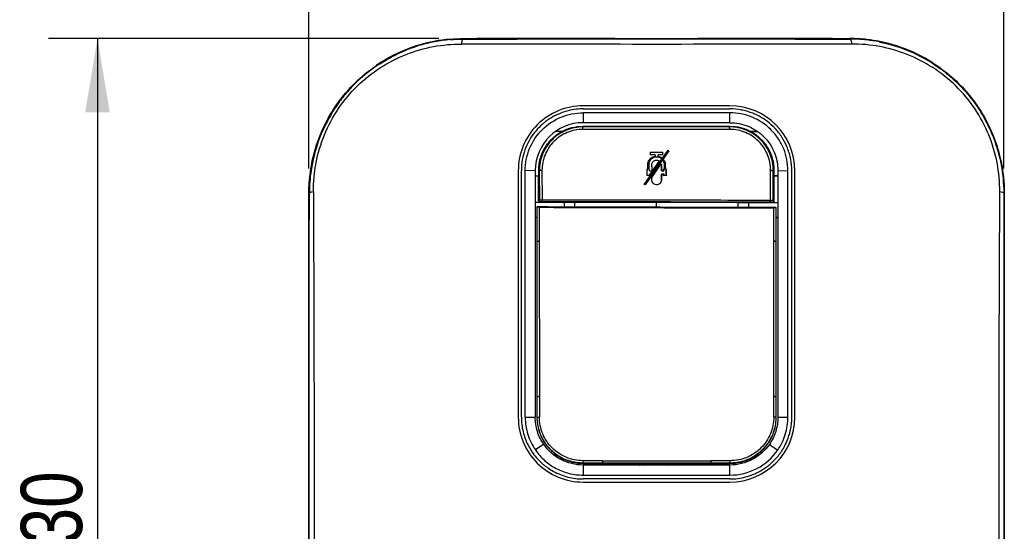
# Model space of a CAD drawing. Header units: inches. Extents: x 0 to 17, y 0 to 11.
# Tile 5 of 23: x 2.1 to 4.6, y 7.5 to 8.8. Entities that reach past the tile are written whole.
import ezdxf

# ---------------------------------------------------------------- set-up
doc = ezdxf.new("R2010")
doc.units = ezdxf.units.IN
doc.header["$LTSCALE"] = 0.935
doc.header["$MEASUREMENT"] = 0
doc.layers.get('0').update_dxf_attribs({"linetype": 'CONTINUOUS'})
doc.layers.add('1', color=7, linetype='CONTINUOUS')
doc.styles.get("Standard").update_dxf_attribs({"font": 'txt', "width": 0.8})
doc.dimstyles.new('DIMSTYLE_1', dxfattribs={"dimtxt": 0.15625, "dimasz": 0.1875, "dimexe": 0.125, "dimexo": 0.0625, "dimgap": 0.039062, "dimtad": 0, "dimtih": 1, "dimtoh": 1, "dimdec": 1, "dimlfac": 2, "dimzin": 4, "dimdsep": 46, "dimtxsty": 'Standard', "dimblk": '_FILLED', "dimblk1": '_FILLED', "dimblk2": '_FILLED', "dimcen": 0.09, "dimazin": 1, "dimtfac": 1, "dimtofl": 0, "dimtmove": 0, "dimatfit": 3, "dimldrblk": '_FILLED', "dimfxl": 1, "dimtolj": 1, "dimtzin": 4, "dimarcsym": 0})
doc.dimstyles.new('DIMSTYLE_2', dxfattribs={"dimtxt": 0.15625, "dimasz": 0.1875, "dimexe": 0.125, "dimexo": 0.0625, "dimgap": 0.039062, "dimtad": 0, "dimtih": 1, "dimtoh": 1, "dimlfac": 2, "dimzin": 4, "dimdsep": 46, "dimtxsty": 'Standard', "dimblk": '_FILLED', "dimblk1": '_FILLED', "dimblk2": '_FILLED', "dimcen": 0.09, "dimazin": 1, "dimtfac": 1, "dimtofl": 0, "dimtmove": 0, "dimatfit": 3, "dimldrblk": '_FILLED', "dimfxl": 1, "dimtolj": 1, "dimtzin": 4, "dimarcsym": 0})

# ---------------------------------------------------------------- blocks, each defined once
blk = doc.blocks.new('_FILLED')
at = {"color": 0, "linetype": 'ByBlock'}
blk.add_solid([(0, 0), (-1, 0.167), (-1, -0.167)], dxfattribs=at)
blk = doc.blocks.new('*D1')
at = {"color": 7, "linetype": 'Continuous', "transparency": 16777216}
for p, q in [((2.8256, 8.4095), (2.8256, 9.3742)), ((4.596, 8.4095), (4.596, 9.3742)), ((2.8256, 9.2492), (3.7108, 9.2492)), ((4.596, 9.2492), (3.7108, 9.2492))]:
    blk.add_line(p, q, dxfattribs=at)
at = {"color": 7, "linetype": 'Continuous', "transparency": 16777216, "xscale": 0.1875, "yscale": 0.1875, "zscale": 0.1875}
for p, rotation in [((2.8256, 9.2492), 179.9999791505), ((4.596, 9.2492), 359.9999791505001)]:
    blk.add_blockref('_FILLED', p, dxfattribs=dict(at, rotation=rotation))
at = {"color": 7, "linetype": 'Continuous', "transparency": 16777216, "insert": (3.6981, 9.4445), "char_height": 0.15625, "width": 0.5, "attachment_point": 2, "line_spacing_factor": 0.9}
blk.add_mtext('89.9', dxfattribs=at)
blk = doc.blocks.new('*D2')
at = {"color": 7, "linetype": 'Continuous', "transparency": 16777216}
for p, q in [((3.1569, 8.7408), (2.1621, 8.7408)), ((2.2871, 8.7408), (2.2871, 7.4613)), ((2.2871, 6.1817), (2.2871, 7.4613)), ((3.1569, 6.1817), (2.1621, 6.1817))]:
    blk.add_line(p, q, dxfattribs=at)
at = {"color": 7, "linetype": 'Continuous', "transparency": 16777216, "xscale": 0.1875, "yscale": 0.1875, "zscale": 0.1875}
for p, rotation in [((2.2871, 8.7408), 90.000090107), ((2.2871, 6.1817), 270.000090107)]:
    blk.add_blockref('_FILLED', p, dxfattribs=dict(at, rotation=rotation))
at = {"color": 7, "linetype": 'Continuous', "transparency": 16777216, "insert": (2.0917, 7.4986), "char_height": 0.15625, "width": 0.375, "attachment_point": 2, "rotation": 90, "line_spacing_factor": 0.9}
blk.add_mtext('130', dxfattribs=at)

msp = doc.modelspace()

# ---------------------------------------------------------------- linework, layer by layer
at = {"color": 7, "linetype": 'Continuous'}
for p, q in [((3.14558, 8.73259), (3.14507, 8.73249)), ((3.14551, 8.73377), (3.14574, 8.73262)), ((3.18579, 8.73935), (3.1859, 8.73824)), ((3.21943, 8.7408), (3.21944, 8.73972)), ((3.21943, 8.7408), (4.20357, 8.7408)), ((4.20356, 8.73972), (4.20357, 8.7408)), ((4.24706, 8.73837), (4.24692, 8.73724)), ((4.28003, 8.73326), (4.27979, 8.73211)), ((3.07459, 8.71314), (3.07507, 8.71196)), ((3.10997, 8.72523), (3.11032, 8.72406)), ((4.41495, 8.67922), (4.41421, 8.67808)), ((2.99785, 8.67257), (2.99863, 8.67145)), ((3.00608, 8.67801), (3.00683, 8.67687)), ((3.89847, 8.56954), (3.52445, 8.56954)), ((3.52445, 8.56166), (3.89847, 8.56166)), ((3.45985, 8.5478), (3.45507, 8.54556)), ((3.52445, 8.55182), (3.52445, 8.52653)), ((3.89847, 8.55182), (3.52445, 8.55182)), ((3.89847, 8.52653), (3.89847, 8.55182)), ((3.47052, 8.50426), (3.45501, 8.50424)), ((3.47048, 8.50439), (3.45523, 8.50437)), ((3.52444, 8.51594), (3.52293, 8.51744)), ((3.52293, 8.51741), (3.89866, 8.51739)), ((3.8978, 8.5093), (3.52372, 8.50932)), ((3.89715, 8.51594), (3.52444, 8.51594)), ((3.89844, 8.52653), (3.52445, 8.52653)), ((3.89834, 8.51711), (3.89715, 8.51594)), ((3.89866, 8.51744), (3.89834, 8.51711)), ((3.96848, 8.50423), (3.9511, 8.50425)), ((3.95113, 8.50439), (3.96829, 8.50437)), ((4.5671, 8.49807), (4.5658, 8.49753)), ((3.6802, 8.36941), (3.74083, 8.45614)), ((3.74283, 8.45474), (3.68207, 8.3681)), ((3.74083, 8.45614), (3.74283, 8.45474)), ((3.69512, 8.4511), (3.69512, 8.44455)), ((3.69512, 8.4511), (3.72781, 8.4511)), ((3.70751, 8.44455), (3.69512, 8.44455)), ((3.70751, 8.44455), (3.70751, 8.44112)), ((3.71542, 8.44111), (3.71542, 8.44455)), ((3.7278, 8.44455), (3.71542, 8.44455)), ((3.72409, 8.43758), (3.72271, 8.43562)), ((3.72409, 8.43758), (3.72423, 8.43761)), ((3.7278, 8.44455), (3.72781, 8.4511)), ((3.72875, 8.42924), (3.72863, 8.42924)), ((3.72875, 8.42924), (3.73024, 8.43136)), ((3.73024, 8.43155), (3.73024, 8.43136)), ((2.83332, 8.42395), (2.83464, 8.42367)), ((3.3591, 8.40418), (3.3591, 7.77623)), ((3.36697, 7.77623), (3.36697, 8.40418)), ((3.40241, 8.4045), (3.37682, 8.40418)), ((3.37682, 7.77623), (3.37682, 8.40418)), ((3.40241, 8.40449), (3.40241, 7.77623)), ((3.41116, 8.40547), (3.4127, 8.40392)), ((3.41116, 8.39097), (3.41116, 8.40547)), ((3.4127, 8.40392), (3.41278, 8.32846)), ((3.41955, 8.40518), (3.41971, 8.32912)), ((3.6869, 8.40774), (3.68691, 8.39164)), ((3.6869, 8.40774), (3.68897, 8.40774)), ((3.69131, 8.40774), (3.69339, 8.40774)), ((3.69142, 8.41811), (3.69132, 8.41811)), ((3.69143, 8.41471), (3.69132, 8.41471)), ((3.69132, 8.41133), (3.69132, 8.41471)), ((3.69132, 8.40774), (3.69132, 8.41133)), ((3.69142, 8.41133), (3.69132, 8.41133)), ((3.69142, 8.40784), (3.69132, 8.40774)), ((3.69143, 8.41471), (3.69142, 8.41133)), ((3.69142, 8.41133), (3.69142, 8.40784)), ((3.69339, 8.40774), (3.69349, 8.40784)), ((3.69339, 8.40361), (3.69339, 8.40774)), ((3.69339, 8.40361), (3.69349, 8.40371)), ((3.69339, 8.40361), (3.69929, 8.40361)), ((3.69928, 8.41428), (3.69929, 8.40361)), ((3.69928, 8.41428), (3.69929, 8.40361)), ((3.6993, 8.38712), (3.72337, 8.42155)), ((3.72337, 8.42155), (3.72342, 8.4218)), ((3.72364, 8.4036), (3.72365, 8.41659)), ((3.72374, 8.40371), (3.72364, 8.4036)), ((3.72364, 8.4036), (3.72954, 8.40361)), ((3.72376, 8.41659), (3.72365, 8.41659)), ((3.72376, 8.41659), (3.72374, 8.40371)), ((3.72954, 8.40773), (3.72944, 8.40784)), ((3.72944, 8.40371), (3.72944, 8.40784)), ((3.72954, 8.4036), (3.72944, 8.40371)), ((3.72954, 8.40773), (3.72954, 8.4036)), ((3.72954, 8.40773), (3.73161, 8.40773)), ((3.7315, 8.41886), (3.7316, 8.41886)), ((3.73151, 8.40784), (3.7315, 8.41886)), ((3.7315, 8.40784), (3.73161, 8.40773)), ((3.7316, 8.41886), (3.73161, 8.40773)), ((3.73396, 8.40773), (3.73396, 8.41152)), ((3.73406, 8.40784), (3.73396, 8.40773)), ((3.73396, 8.40773), (3.73602, 8.40773)), ((3.73406, 8.41152), (3.73406, 8.40784)), ((3.73601, 8.39165), (3.73602, 8.40773)), ((3.73602, 8.40773), (3.73613, 8.40784)), ((3.73613, 8.40784), (3.73611, 8.39154)), ((4.00185, 8.32839), (4.00199, 8.40522)), ((4.00879, 8.32772), (4.00887, 8.40396)), ((4.00887, 8.40396), (4.01041, 8.40551)), ((4.01041, 8.40551), (4.01041, 8.39098)), ((4.02053, 8.40449), (4.04611, 8.40418)), ((4.04611, 7.77623), (4.04611, 8.40418)), ((4.05595, 7.77623), (4.05595, 8.40418)), ((4.06382, 7.77623), (4.06382, 8.40418)), ((3.4024, 8.39098), (3.41116, 8.39097)), ((3.40241, 8.39084), (3.41106, 8.39084)), ((3.41104, 8.32731), (3.41106, 8.39084)), ((3.41106, 8.39084), (3.41116, 8.39097)), ((3.69187, 8.39164), (3.68691, 8.39164)), ((3.69338, 8.39379), (3.69187, 8.39164)), ((3.69338, 8.39576), (3.69338, 8.39379)), ((3.69476, 8.39576), (3.69338, 8.39576)), ((3.6992, 8.38715), (3.6993, 8.38712)), ((3.72362, 8.38038), (3.72364, 8.39576)), ((3.72373, 8.38038), (3.72362, 8.38038)), ((3.72364, 8.39576), (3.72374, 8.39566)), ((3.72955, 8.39576), (3.72364, 8.39576)), ((3.72374, 8.39566), (3.72373, 8.38038)), ((3.72945, 8.39566), (3.72955, 8.39576)), ((3.72945, 8.39154), (3.72945, 8.39566)), ((3.72955, 8.39165), (3.72945, 8.39154)), ((3.72955, 8.39576), (3.72955, 8.39165)), ((3.73601, 8.39165), (3.72955, 8.39165)), ((3.73611, 8.39154), (3.73601, 8.39165)), ((4.01041, 8.39098), (4.02055, 8.39099)), ((4.01052, 8.39084), (4.01041, 8.39098)), ((4.01052, 8.39084), (4.01053, 8.32656)), ((4.02054, 8.39084), (4.01052, 8.39084)), ((3.68207, 8.3681), (3.6802, 8.36941)), ((2.82563, 8.28785), (2.82561, 8.34705)), ((2.82561, 6.57553), (2.82561, 8.34705)), ((2.82561, 8.34705), (2.82687, 8.34703)), ((3.41278, 8.32846), (3.41104, 8.32731)), ((4.01053, 8.32656), (4.00879, 8.32772)), ((4.59605, 8.34699), (4.59731, 8.347)), ((4.59731, 8.347), (4.59731, 6.57546)), ((3.415, 8.32338), (3.40241, 8.32336)), ((3.47659, 8.32292), (3.40241, 8.32289)), ((3.40664, 8.31189), (3.40663, 8.22449)), ((3.40742, 8.3111), (3.40664, 8.31189)), ((3.40741, 8.22449), (3.40742, 8.3111)), ((3.41262, 8.31099), (3.40742, 8.3111)), ((3.41262, 8.31099), (3.41267, 8.22514)), ((3.41671, 8.32451), (3.415, 8.32338)), ((3.42018, 8.32457), (3.41671, 8.32451)), ((3.47657, 8.31162), (3.47659, 8.32292)), ((3.50222, 8.32293), (3.47659, 8.32292)), ((3.50222, 8.32293), (3.5022, 8.31152)), ((3.71083, 8.32282), (3.50222, 8.32293)), ((3.71083, 8.32282), (3.71082, 8.31092)), ((3.91942, 8.3224), (3.71083, 8.32282)), ((3.91941, 8.31063), (3.91942, 8.3224)), ((3.94552, 8.32233), (3.91942, 8.3224)), ((3.94552, 8.32233), (3.94551, 8.31063)), ((4.02052, 8.3221), (3.94552, 8.32233)), ((4.00485, 8.32377), (4.00138, 8.32384)), ((4.00657, 8.32263), (4.00485, 8.32377)), ((4.02052, 8.32258), (4.00657, 8.32263)), ((4.01025, 8.22514), (4.0103, 8.30974)), ((4.0155, 8.30982), (4.0103, 8.30973)), ((4.01628, 8.3106), (4.0155, 8.30983)), ((4.0155, 8.30983), (4.01552, 8.22458)), ((4.0163, 8.22458), (4.01628, 8.3106)), ((3.40663, 8.28507), (3.4024, 8.28507)), ((3.40241, 8.28602), (3.40664, 8.28602)), ((3.40664, 8.28507), (3.40241, 8.28506)), ((4.01629, 8.28602), (4.02051, 8.28602)), ((4.01629, 8.28506), (4.02051, 8.28506)), ((4.0163, 8.28506), (4.02052, 8.28506)), ((3.4066, 8.22449), (3.40658, 7.82903)), ((3.40738, 7.82903), (3.4074, 8.22449)), ((3.41267, 8.22514), (3.41287, 7.82931)), ((4.01006, 7.82924), (4.01025, 8.22514)), ((4.01555, 8.22458), (4.01558, 7.82904)), ((4.01635, 7.82904), (4.01633, 8.22458)), ((4.59728, 7.97516), (4.59731, 7.55934)), ((2.82561, 7.59191), (2.82564, 7.94238)), ((3.40661, 7.82903), (3.40662, 7.77624)), ((3.40739, 7.77623), (3.40738, 7.82903)), ((3.41287, 7.82931), (3.4129, 7.77647)), ((4.01003, 7.77647), (4.01006, 7.82924)), ((4.01554, 7.82904), (4.01553, 7.77623)), ((4.0163, 7.77624), (4.01631, 7.82904)), ((3.37682, 7.77623), (3.40241, 7.77623)), ((3.40662, 7.77624), (3.40739, 7.77623)), ((3.40739, 7.77623), (3.4129, 7.77647)), ((4.01553, 7.77623), (4.01003, 7.77647)), ((4.0163, 7.77624), (4.01554, 7.77623)), ((4.02052, 7.77623), (4.04611, 7.77623)), ((3.42388, 7.70709), (3.40274, 7.69264)), ((3.99887, 7.70697), (4.02003, 7.69244)), ((3.45162, 7.68387), (3.45162, 7.67838)), ((3.97131, 7.67842), (3.97131, 7.68388)), ((3.42368, 7.65522), (3.424, 7.65498)), ((3.42368, 7.65521), (3.42399, 7.65496)), ((3.57365, 7.66522), (3.52404, 7.66523)), ((3.52425, 7.65919), (3.52404, 7.66523)), ((3.52445, 7.65843), (3.52445, 7.65919)), ((3.57381, 7.65918), (3.52445, 7.65919)), ((3.52445, 7.65843), (3.57381, 7.65843)), ((3.52445, 7.65418), (3.52445, 7.62859)), ((3.89823, 7.65418), (3.52445, 7.65418)), ((3.57365, 7.66522), (3.57365, 7.66509)), ((3.57365, 7.66522), (3.84928, 7.66522)), ((3.57365, 7.66509), (3.57382, 7.65918)), ((3.57381, 7.65841), (3.84911, 7.65841)), ((3.84911, 7.65918), (3.57382, 7.65918)), ((3.84927, 7.66509), (3.84911, 7.65918)), ((3.89847, 7.65919), (3.84911, 7.65918)), ((3.84911, 7.65843), (3.89847, 7.65843)), ((3.89888, 7.66523), (3.84927, 7.66522)), ((3.84927, 7.66522), (3.84927, 7.66509)), ((3.89847, 7.62859), (3.89829, 7.65418)), ((3.89847, 7.65843), (3.89847, 7.65919)), ((3.89867, 7.65919), (3.89888, 7.66523)), ((3.52445, 7.62859), (3.89847, 7.62859)), ((3.89847, 7.61875), (3.52445, 7.61875)), ((3.52445, 7.61087), (3.89847, 7.61087))]:
    msp.add_line(p, q, dxfattribs=at)
for points in [[(3.21943, 8.7408), (3.38015, 8.74078), (3.54478, 8.74079), (3.71148, 8.7408), (3.87815, 8.74079), (4.04285, 8.74078), (4.20357, 8.7408)], [(4.59731, 8.347), (4.5973, 8.31745), (4.59728, 8.22802)], [(3.40741, 8.22449), (3.40741, 8.25336), (3.40742, 8.28223), (3.40742, 8.3111)], [(4.0155, 8.30983), (4.0155, 8.2817), (4.01551, 8.25328), (4.01552, 8.22458)], [(2.82565, 8.10534), (2.82565, 8.13762), (2.82565, 8.16793), (2.82564, 8.19808), (2.82563, 8.28785)], [(4.59728, 8.22802), (4.59728, 8.19796), (4.59728, 8.16779), (4.59728, 8.07284)], [(2.82564, 7.94238), (2.82564, 7.97518), (2.82565, 8.10534)], [(4.59728, 8.07284), (4.59728, 8.04037), (4.59728, 8.00782), (4.59728, 7.97516)], [(3.84911, 7.65917), (3.75735, 7.65919), (3.66557, 7.65919), (3.57381, 7.65916)], [(2.82561, 7.36344), (2.82561, 7.46139), (2.82561, 7.59191)]]:
    msp.add_lwpolyline(points, dxfattribs=at)
for centre, radius, start, end in [((3.21983, 8.34624), 0.39459, 100.85376, 106.16224), ((3.22138, 8.3423), 0.39758, 101.12427, 106.22078), ((3.17878, 8.55877), 0.17696, 100.99177, 101.11347), ((3.21944, 8.34833), 0.39247, 94.91881, 100.85476), ((3.21996, 8.3482), 0.39152, 94.991, 100.92655), ((4.20309, 8.34946), 0.39025, 83.55121, 89.9316), ((4.20352, 8.34854), 0.39225, 83.62759, 89.9947), ((4.20278, 8.34696), 0.39277, 78.91195, 83.54793), ((4.20338, 8.34769), 0.39312, 78.75401, 83.6214), ((4.20316, 8.34994), 0.38978, 78.662, 78.88223), ((3.22068, 8.34356), 0.39741, 106.17109, 111.56741), ((3.23132, 8.32818), 0.41606, 122.77481, 124.13257), ((3.22161, 8.34388), 0.39625, 122.82293, 124.24375), ((3.52445, 8.40419), 0.16535, 89.99836, 180.00242), ((3.89847, 8.40418), 0.16535, 0.00202, 90.00179), ((3.89838, 8.40376), 0.1579, 79.14799, 89.96795), ((3.89828, 8.40311), 0.15856, 77.8829, 79.15676), ((3.89837, 8.40353), 0.15813, 68.50245, 77.88432), ((3.89891, 8.40503), 0.15654, 66.04103, 68.48488), ((3.89862, 8.40441), 0.15722, 57.39973, 66.03541), ((3.89898, 8.40501), 0.15652, 55.08901, 57.39281), ((3.89824, 8.404), 0.15777, 45.78927, 55.0775), ((3.52445, 8.40449), 0.12205, 90, 180), ((3.89843, 8.40421), 0.15749, 44.24824, 45.78544), ((3.89799, 8.4038), 0.15809, 34.38704, 44.24156), ((3.89883, 8.40442), 0.15705, 32.99864, 34.37538), ((3.89813, 8.40399), 0.15787, 23.0345, 32.99005), ((3.89856, 8.40422), 0.15739, 17.47467, 23.02017), ((12.16626, 2.48093), 10.33206, 144.85108, 145.077113), ((3.89834, 8.40415), 0.15761, 11.69625, 17.47516), ((3.89879, 8.40425), 0.15716, 10.58623, 11.69277), ((3.89776, 8.40408), 0.1582, 0.01306, 10.57781), ((4.04074, 8.41724), 0.34942, 179.8568, 180.41492), ((4.03656, 8.41723), 0.34514, 179.8543, 180.41758), ((3.52444, 7.77622), 0.16534, 179.9973, 270.00584), ((3.89846, 7.77625), 0.16538, 270.00338, 359.99206), ((3.89809, 7.77633), 0.15786, 348.17825, 359.96017), ((3.89834, 7.77619), 0.15759, 335.49535, 345.0409), ((3.89737, 7.77646), 0.15859, 345.03708, 348.18322), ((3.5247, 7.77641), 0.15779, 207.10153, 217.04297), ((3.52537, 7.77689), 0.11894, 214.16638, 214.38662), ((3.89771, 7.77678), 0.11874, 325.51549, 325.80608), ((3.89902, 7.77595), 0.15686, 331.00746, 335.47293), ((3.5249, 7.77656), 0.15803, 217.04334, 219.89277), ((3.89794, 7.77663), 0.15814, 319.68991, 325.02281), ((3.89803, 7.77656), 0.15803, 325.02374, 325.22038), ((3.89821, 7.77644), 0.15782, 325.21979, 328.32635), ((3.89878, 7.77609), 0.15715, 328.32662, 331.00594), ((3.52455, 7.77631), 0.15761, 219.90345, 230.20493), ((3.52459, 7.77642), 0.15772, 230.36513, 241.30482), ((3.71146, 7.71717), 0.11811, 209.97245, 212.31002), ((3.71146, 7.71717), 0.11614, 210.48178, 212.90333), ((3.71146, 7.71717), 0.11329, 211.32304, 213.80336), ((3.71146, 7.71717), 0.09124, 220.22163, 223.74396), ((3.71146, 7.71717), 0.08838, 221.77593, 225.53868), ((3.71146, 7.71717), 0.07677, 229.99447, 235.35793), ((3.71146, 7.71717), 0.07619, 230.57738, 235.95498), ((3.71146, 7.71717), 0.07028, 236.8584, 243.68267), ((3.71146, 7.71717), 0.07028, 296.31728, 303.14201), ((3.71146, 7.71717), 0.07619, 304.04502, 309.42315), ((3.71146, 7.71717), 0.07677, 304.64205, 310.00608), ((3.71146, 7.71717), 0.08838, 314.464, 318.22138), ((3.71146, 7.71717), 0.09124, 316.2544, 319.7787), ((3.71146, 7.71717), 0.11329, 326.19301, 328.67445), ((3.71146, 7.71717), 0.11614, 327.10015, 329.52097), ((3.71146, 7.71717), 0.11811, 327.6947, 330.03111), ((3.71146, 7.71717), 0.17476, 338.86713, 340.31241), ((3.71146, 7.71717), 0.17717, 339.161, 340.58817), ((3.89838, 7.77635), 0.15763, 306.16977, 310.03195), ((3.89846, 7.77625), 0.15751, 310.03253, 310.96889), ((3.89848, 7.77619), 0.15745, 310.97759, 319.684), ((3.8986, 7.77598), 0.1572, 299.09627, 300.43042), ((3.89832, 7.77644), 0.15774, 300.43297, 306.16843)]:
    msp.add_arc(centre, radius, start, end, dxfattribs=at)
for centre, major_axis, ratio, start_param, end_param in [((3.82285, 8.10546), (-0.35007, 0.44732), 0.1574991, 0.3613817, 0.3620274), ((3.59879, 8.1056), (0.3501, 0.44736), 0.1574839, -0.3629201, -0.3622785)]:
    msp.add_ellipse(centre, major_axis=major_axis, ratio=ratio, start_param=start_param, end_param=end_param, dxfattribs=at)
for points in [[(3.18579, 8.73935), (3.19697, 8.74032), (3.20821, 8.74075), (3.21943, 8.74079)], [(3.1859, 8.73824), (3.19705, 8.73921), (3.20825, 8.73965), (3.21944, 8.73971)], [(3.72337, 8.42155), (3.7237, 8.41993), (3.72366, 8.41824), (3.72365, 8.41659)]]:
    msp.add_open_spline(points, degree=3, dxfattribs=at)
for points, knots in [([(3.21489, 8.727), (3.21498, 8.72861), (3.21532, 8.73163), (3.21625, 8.73561), (3.21748, 8.7384), (3.21883, 8.73964), (3.21944, 8.73971)], [0, 0, 0, 0, 0.3437748, 0.6488943, 0.8673936, 1, 1, 1, 1]), ([(3.21944, 8.73971), (3.30062, 8.73975), (3.62865, 8.73991), (3.95669, 8.73984), (4.20356, 8.73971)], [0, 0, 0, 0, 0.2474531, 1, 1, 1, 1]), ([(4.20355, 8.73971), (4.20369, 8.7397), (4.20432, 8.73953), (4.20482, 8.73905), (4.20513, 8.73865)], [0, 0, 0, 0, 0.2080442, 1, 1, 1, 1]), ([(4.20513, 8.73865), (4.20618, 8.73731), (4.20743, 8.73331), (4.20797, 8.72934), (4.20811, 8.727)], [0, 0, 0, 0, 0.4213469, 1, 1, 1, 1]), ([(4.27979, 8.73211), (4.30344, 8.72737), (4.35021, 8.71344), (4.39364, 8.69116), (4.41421, 8.67808)], [0, 0, 0, 0, 0.4973025, 1, 1, 1, 1]), ([(4.28005, 8.73326), (4.30374, 8.72855), (4.35068, 8.71463), (4.39427, 8.69234), (4.41495, 8.67921)], [0, 0, 0, 0, 0.4965844, 1, 1, 1, 1]), ([(2.8371, 8.3509), (2.83683, 8.40006), (2.85635, 8.50051), (2.92782, 8.60662), (3.00641, 8.66871), (3.07228, 8.70239), (3.14248, 8.72283), (3.19084, 8.72692), (3.21489, 8.727)], [0, 0, 0, 0, 0.2496212, 0.5045165, 0.6309757, 0.7552149, 0.877865, 1, 1, 1, 1]), ([(3.00608, 8.678), (3.01153, 8.6815), (3.03348, 8.69486), (3.05672, 8.70607), (3.07459, 8.71314)], [0, 0, 0, 0, 0.251969, 1, 1, 1, 1]), ([(3.00683, 8.67687), (3.01225, 8.68037), (3.0341, 8.69372), (3.05727, 8.70491), (3.07507, 8.71196)], [0, 0, 0, 0, 0.2521075, 1, 1, 1, 1]), ([(3.11032, 8.72405), (3.10139, 8.72145), (3.08957, 8.71755), (3.07797, 8.71311), (3.07507, 8.71196)], [0, 0, 0, 0, 0.7492576, 1, 1, 1, 1]), ([(4.20811, 8.72701), (4.04288, 8.72642), (3.71181, 8.72593), (3.38074, 8.72642), (3.21489, 8.72701)], [0, 0, 0, 0, 0.4990628, 1, 1, 1, 1]), ([(4.58582, 8.35085), (4.58589, 8.37535), (4.58127, 8.42489), (4.55982, 8.49686), (4.52396, 8.56372), (4.47548, 8.62211), (4.41656, 8.66871), (4.3507, 8.70236), (4.2805, 8.72279), (4.23216, 8.72692), (4.20811, 8.727)], [0, 0, 0, 0, 0.1240733, 0.2502091, 0.3779725, 0.5057912, 0.6319337, 0.7558536, 0.8781857, 1, 1, 1, 1]), ([(4.41495, 8.67921), (4.43162, 8.66863), (4.46366, 8.64475), (4.50587, 8.60187), (4.54119, 8.55272), (4.55942, 8.51663), (4.56709, 8.49806)], [0, 0, 0, 0, 0.2467732, 0.4970559, 0.749006, 1, 1, 1, 1]), ([(2.83333, 8.42394), (2.83829, 8.44869), (2.853, 8.49773), (2.88889, 8.56581), (2.93744, 8.62561), (2.97693, 8.65837), (2.99786, 8.67257)], [0, 0, 0, 0, 0.2479736, 0.4995589, 0.7515016, 1, 1, 1, 1]), ([(2.99865, 8.67145), (2.97779, 8.65725), (2.94832, 8.6328), (2.91442, 8.59492), (2.88416, 8.55375), (2.85438, 8.49723), (2.8396, 8.44838), (2.83463, 8.42368)], [0, 0, 0, 0, 0.2487194, 0.3743988, 0.500431, 0.7515596, 1, 1, 1, 1]), ([(4.41421, 8.67808), (4.4476, 8.65683), (4.50859, 8.60367), (4.55051, 8.53442), (4.5658, 8.49753)], [0, 0, 0, 0, 0.4976958, 1, 1, 1, 1]), ([(3.52445, 8.56166), (3.51882, 8.56166), (3.49671, 8.56046), (3.47488, 8.55457), (3.45985, 8.54781)], [0, 0, 0, 0, 0.2548351, 1, 1, 1, 1]), ([(3.37682, 8.40418), (3.37682, 8.42334), (3.38448, 8.46216), (3.41733, 8.51127), (3.46644, 8.54415), (3.50527, 8.55182), (3.52445, 8.55182)], [0, 0, 0, 0, 0.2494705, 0.4999353, 0.7502866, 1, 1, 1, 1]), ([(3.42926, 8.52964), (3.42738, 8.52821), (3.42005, 8.52236), (3.41323, 8.51588), (3.40847, 8.51072)], [0, 0, 0, 0, 0.2514896, 1, 1, 1, 1]), ([(3.45507, 8.54556), (3.45281, 8.54445), (3.44383, 8.53978), (3.4353, 8.53424), (3.42926, 8.52964)], [0, 0, 0, 0, 0.2490381, 1, 1, 1, 1]), ([(4.04611, 8.40418), (4.04607, 8.41384), (4.04426, 8.4328), (4.03592, 8.46058), (4.02228, 8.48641), (3.99753, 8.51664), (3.95645, 8.54417), (3.91772, 8.55182), (3.89847, 8.55182)], [0, 0, 0, 0, 0.1255125, 0.2454735, 0.3745559, 0.5022798, 0.749975, 1, 1, 1, 1]), ([(3.40847, 8.51072), (3.39719, 8.49848), (3.37821, 8.46974), (3.36935, 8.4364), (3.3677, 8.41932)], [0, 0, 0, 0, 0.4922598, 1, 1, 1, 1]), ([(3.41116, 8.40547), (3.41116, 8.4155), (3.41388, 8.43569), (3.42589, 8.46376), (3.44501, 8.48762), (3.46162, 8.49954), (3.47052, 8.50426)], [0, 0, 0, 0, 0.2491781, 0.4992024, 0.7496462, 1, 1, 1, 1]), ([(3.52444, 8.51589), (3.51712, 8.51589), (3.50244, 8.51444), (3.47432, 8.50593), (3.44312, 8.4851), (3.42248, 8.45382), (3.41411, 8.42578), (3.4127, 8.41119), (3.41271, 8.40392)], [0, 0, 0, 0, 0.1253175, 0.25083, 0.5009739, 0.7506281, 0.8755288, 1, 1, 1, 1]), ([(3.52372, 8.50933), (3.51015, 8.50933), (3.48268, 8.50393), (3.44791, 8.48074), (3.42481, 8.44602), (3.41952, 8.41866), (3.41955, 8.40518)], [0, 0, 0, 0, 0.2502796, 0.5011574, 0.7514486, 1, 1, 1, 1]), ([(3.47048, 8.50439), (3.47851, 8.50864), (3.49565, 8.51519), (3.51386, 8.5174), (3.52293, 8.5174)], [0, 0, 0, 0, 0.5004432, 1, 1, 1, 1]), ([(3.52372, 8.50933), (3.52373, 8.51018), (3.52378, 8.51173), (3.52391, 8.51355), (3.52405, 8.51471), (3.52416, 8.51532), (3.52427, 8.51569), (3.52437, 8.5159), (3.52444, 8.51592)], [0, 0, 0, 0, 0.3824582, 0.6978743, 0.8186141, 0.910144, 0.9702109, 1, 1, 1, 1]), ([(3.8978, 8.50935), (3.89779, 8.5102), (3.89774, 8.51175), (3.89762, 8.51357), (3.89747, 8.51473), (3.89736, 8.51534), (3.89726, 8.51571), (3.89716, 8.51592), (3.89709, 8.51594)], [0, 0, 0, 0, 0.3825383, 0.6980099, 0.8187588, 0.9102805, 0.970311, 1, 1, 1, 1]), ([(4.00882, 8.40396), (4.00883, 8.41122), (4.00743, 8.42581), (4.00113, 8.44687), (3.99082, 8.46637), (3.97686, 8.48351), (3.95979, 8.49759), (3.94028, 8.50805), (3.91913, 8.51447), (3.90446, 8.51593), (3.89715, 8.51593)], [0, 0, 0, 0, 0.1241641, 0.2487378, 0.3737111, 0.4989594, 0.6243339, 0.749699, 0.8749403, 1, 1, 1, 1]), ([(4.00199, 8.40522), (4.00202, 8.4187), (3.99671, 8.44605), (3.97362, 8.48077), (3.93886, 8.50397), (3.91138, 8.50935), (3.8978, 8.50935)], [0, 0, 0, 0, 0.248539, 0.4987926, 0.7496505, 1, 1, 1, 1]), ([(3.89844, 8.52647), (3.91427, 8.52647), (3.94635, 8.52017), (3.98701, 8.49308), (4.01419, 8.4525), (4.02048, 8.42042), (4.02046, 8.40461)], [0, 0, 0, 0, 0.2495145, 0.5000775, 0.7508381, 1, 1, 1, 1]), ([(3.89866, 8.51744), (3.90773, 8.51743), (3.92595, 8.51521), (3.9431, 8.50864), (3.95113, 8.50439)], [0, 0, 0, 0, 0.4995597, 1, 1, 1, 1]), ([(3.9511, 8.50425), (3.95999, 8.49953), (3.97657, 8.4876), (3.99567, 8.46375), (4.00766, 8.4357), (4.01037, 8.41553), (4.01037, 8.40551)], [0, 0, 0, 0, 0.250357, 0.5007985, 0.7508181, 1, 1, 1, 1]), ([(4.5658, 8.49752), (4.57573, 8.47357), (4.59087, 8.42401), (4.5958, 8.37249), (4.59601, 8.34699)], [0, 0, 0, 0, 0.5042366, 1, 1, 1, 1]), ([(4.56709, 8.49806), (4.57705, 8.474), (4.58842, 8.43646), (4.59506, 8.39162), (4.59699, 8.36608), (4.59725, 8.35333), (4.59728, 8.34697)], [0, 0, 0, 0, 0.5042613, 0.7531719, 0.8768402, 1, 1, 1, 1]), ([(3.68897, 8.40774), (3.68897, 8.4095), (3.68899, 8.41304), (3.68888, 8.41833), (3.68922, 8.42365), (3.69096, 8.42873), (3.69384, 8.43325), (3.69767, 8.43702), (3.70231, 8.43976), (3.70576, 8.44079), (3.70751, 8.44112)], [0, 0, 0, 0, 0.1246815, 0.2493514, 0.3739475, 0.4985799, 0.6235216, 0.7487483, 0.8742438, 1, 1, 1, 1]), ([(3.72271, 8.43562), (3.71967, 8.43767), (3.7123, 8.44018), (3.70293, 8.43776), (3.69699, 8.43332), (3.69415, 8.4296), (3.69261, 8.42625), (3.69179, 8.4236), (3.69136, 8.42087), (3.69132, 8.41903), (3.69132, 8.41811)], [0, 0, 0, 0, 0.2494162, 0.4989082, 0.6245128, 0.7497271, 0.812352, 0.8749748, 0.937466, 1, 1, 1, 1]), ([(3.69928, 8.41428), (3.69928, 8.41556), (3.69926, 8.41748), (3.69929, 8.42004), (3.69984, 8.42382), (3.70317, 8.42902), (3.71072, 8.43197), (3.71603, 8.43053), (3.71816, 8.42913)], [0, 0, 0, 0, 0.1257754, 0.188642, 0.2515301, 0.4999965, 0.7498617, 1, 1, 1, 1]), ([(3.71542, 8.44111), (3.71696, 8.44083), (3.72001, 8.43997), (3.72279, 8.43847), (3.72409, 8.43758)], [0, 0, 0, 0, 0.5003706, 1, 1, 1, 1]), ([(3.7316, 8.41886), (3.7316, 8.42067), (3.73116, 8.42432), (3.72968, 8.42768), (3.72875, 8.42924)], [0, 0, 0, 0, 0.4996092, 1, 1, 1, 1]), ([(3.73024, 8.43136), (3.73119, 8.42993), (3.73284, 8.42688), (3.73363, 8.42348), (3.73381, 8.42177)], [0, 0, 0, 0, 0.5004827, 1, 1, 1, 1]), ([(2.82565, 8.34702), (2.82565, 8.35343), (2.82627, 8.37922), (2.82953, 8.40494), (2.83333, 8.42394)], [0, 0, 0, 0, 0.2485314, 1, 1, 1, 1]), ([(2.83463, 8.42368), (2.83335, 8.41734), (2.8289, 8.39202), (2.82692, 8.36627), (2.8269, 8.34703)], [0, 0, 0, 0, 0.2515684, 1, 1, 1, 1]), ([(3.3677, 8.41932), (3.36758, 8.41807), (3.36715, 8.41301), (3.36697, 8.40794), (3.36697, 8.40412)], [0, 0, 0, 0, 0.2479009, 1, 1, 1, 1]), ([(3.41955, 8.40518), (3.41867, 8.40516), (3.41705, 8.40508), (3.41495, 8.40483), (3.41357, 8.40453), (3.4129, 8.40421), (3.41272, 8.40402), (3.4127, 8.40392)], [0, 0, 0, 0, 0.3725309, 0.6832522, 0.8966158, 0.960874, 1, 1, 1, 1]), ([(3.73396, 8.41152), (3.73396, 8.41323), (3.73397, 8.41665), (3.73399, 8.42008), (3.73381, 8.42177)], [0, 0, 0, 0, 0.5001252, 1, 1, 1, 1]), ([(4.00199, 8.40522), (4.00287, 8.4052), (4.00449, 8.40512), (4.00659, 8.40487), (4.00797, 8.40457), (4.00865, 8.40425), (4.00883, 8.40406), (4.00885, 8.40396)], [0, 0, 0, 0, 0.3725253, 0.6832719, 0.8966539, 0.9609036, 1, 1, 1, 1]), ([(4.02055, 8.40462), (4.02052, 8.3524), (4.02043, 8.14294), (4.02049, 7.93347), (4.02061, 7.77623)], [0, 0, 0, 0, 0.2493029, 1, 1, 1, 1]), ([(3.72362, 8.38038), (3.72358, 8.37854), (3.72271, 8.37481), (3.71907, 8.37037), (3.71376, 8.36807), (3.70804, 8.36849), (3.70377, 8.37071), (3.70131, 8.37355), (3.69966, 8.3769), (3.699, 8.38158), (3.6993, 8.38527), (3.6993, 8.38712)], [0, 0, 0, 0, 0.1243821, 0.2490239, 0.3740948, 0.4996281, 0.6248175, 0.6875449, 0.7501694, 0.8748703, 1, 1, 1, 1]), ([(2.8269, 6.57554), (2.82672, 6.87097), (2.82657, 7.46147), (2.82668, 8.05197), (2.8269, 8.34703)], [0, 0, 0, 0, 0.5003106, 1, 1, 1, 1]), ([(2.8269, 8.34703), (2.82691, 8.34717), (2.82715, 8.34787), (2.82778, 8.34835), (2.82828, 8.34865)], [0, 0, 0, 0, 0.1941268, 1, 1, 1, 1]), ([(2.82828, 8.34865), (2.8294, 8.34933), (2.83237, 8.35024), (2.83537, 8.35073), (2.8371, 8.3509)], [0, 0, 0, 0, 0.4297899, 1, 1, 1, 1]), ([(2.8371, 8.35081), (2.83849, 8.05448), (2.8398, 7.46145), (2.83852, 6.86842), (2.83709, 6.57172)], [0, 0, 0, 0, 0.4996899, 1, 1, 1, 1]), ([(3.41971, 8.32912), (3.41882, 8.32911), (3.41719, 8.32907), (3.41528, 8.32895), (3.41405, 8.32882), (3.41341, 8.32872), (3.41302, 8.32862), (3.4128, 8.32852), (3.41278, 8.32846)], [0, 0, 0, 0, 0.3809386, 0.6975743, 0.8191739, 0.9111806, 0.9712716, 1, 1, 1, 1]), ([(3.41671, 8.32451), (3.4157, 8.32451), (3.41361, 8.32536), (3.41278, 8.32745), (3.41278, 8.32846)], [0, 0, 0, 0, 0.4999662, 1, 1, 1, 1]), ([(3.42018, 8.32457), (3.42013, 8.32458), (3.42004, 8.32473), (3.41996, 8.325), (3.41988, 8.32544), (3.41978, 8.32627), (3.41971, 8.32751), (3.4197, 8.32856), (3.41971, 8.32912)], [0, 0, 0, 0, 0.0313297, 0.0949899, 0.1921199, 0.3188865, 0.6391991, 1, 1, 1, 1]), ([(4.00185, 8.32839), (3.95343, 8.32853), (3.75938, 8.329), (3.56533, 8.32917), (3.41971, 8.32912)], [0, 0, 0, 0, 0.2495523, 1, 1, 1, 1]), ([(4.00138, 8.32384), (4.00143, 8.32385), (4.00152, 8.324), (4.00159, 8.32427), (4.00168, 8.32471), (4.00178, 8.32554), (4.00185, 8.32678), (4.00186, 8.32783), (4.00185, 8.32839)], [0, 0, 0, 0, 0.0312172, 0.0948389, 0.1919637, 0.3187449, 0.6391215, 1, 1, 1, 1]), ([(4.00879, 8.32772), (4.00877, 8.32778), (4.00855, 8.32788), (4.00816, 8.32798), (4.00752, 8.32808), (4.00629, 8.32822), (4.00438, 8.32833), (4.00275, 8.32838), (4.00185, 8.32839)], [0, 0, 0, 0, 0.0286836, 0.0887064, 0.1806429, 0.3021895, 0.6188376, 1, 1, 1, 1]), ([(4.00485, 8.32377), (4.00586, 8.32377), (4.00796, 8.32461), (4.0088, 8.32671), (4.00879, 8.32772)], [0, 0, 0, 0, 0.4999662, 1, 1, 1, 1]), ([(4.58588, 6.57367), (4.5852, 6.72036), (4.58316, 7.31275), (4.5838, 7.90515), (4.58588, 8.35085)], [0, 0, 0, 0, 0.2476257, 1, 1, 1, 1]), ([(4.58582, 8.35086), (4.58828, 8.35061), (4.59159, 8.35007), (4.59499, 8.34854), (4.59596, 8.34748), (4.59603, 8.34699)], [0, 0, 0, 0, 0.6555786, 0.8697423, 1, 1, 1, 1]), ([(4.59603, 8.347), (4.59624, 8.05178), (4.59633, 7.46127), (4.59624, 6.87076), (4.59602, 6.57547)], [0, 0, 0, 0, 0.4999362, 1, 1, 1, 1]), ([(4.01628, 8.3106), (3.96558, 8.3106), (3.76236, 8.31069), (3.55915, 8.31123), (3.40664, 8.31189)], [0, 0, 0, 0, 0.2495047, 1, 1, 1, 1]), ([(3.415, 8.32338), (3.414, 8.32338), (3.4119, 8.3242), (3.41104, 8.3263), (3.41104, 8.32731)], [0, 0, 0, 0, 0.4996995, 1, 1, 1, 1]), ([(3.41262, 8.31099), (3.46233, 8.31078), (3.66156, 8.31004), (3.86079, 8.30973), (4.0103, 8.30973)], [0, 0, 0, 0, 0.2495375, 1, 1, 1, 1]), ([(4.00138, 8.32384), (3.95304, 8.324), (3.7593, 8.32455), (3.56556, 8.3247), (3.42018, 8.32457)], [0, 0, 0, 0, 0.2495529, 1, 1, 1, 1]), ([(4.01053, 8.32656), (4.01053, 8.32555), (4.00968, 8.32345), (4.00757, 8.32263), (4.00657, 8.32263)], [0, 0, 0, 0, 0.5002192, 1, 1, 1, 1]), ([(3.40741, 8.22448), (3.40742, 8.22453), (3.40759, 8.22463), (3.4079, 8.22472), (3.4084, 8.22482), (3.40933, 8.22495), (3.41077, 8.22507), (3.412, 8.22512), (3.41267, 8.22514)], [0, 0, 0, 0, 0.031727, 0.0954993, 0.1902671, 0.3124406, 0.6241455, 1, 1, 1, 1]), ([(4.01025, 8.22514), (4.01091, 8.22513), (4.01215, 8.2251), (4.01362, 8.22501), (4.01458, 8.22489), (4.01507, 8.2248), (4.01536, 8.22471), (4.01551, 8.22463), (4.01552, 8.22458)], [0, 0, 0, 0, 0.3688686, 0.6979155, 0.8238523, 0.9163532, 0.9733856, 1, 1, 1, 1]), ([(3.40738, 7.82903), (3.40738, 7.82905), (3.40743, 7.82907), (3.40758, 7.82911), (3.40791, 7.82914), (3.40842, 7.82919), (3.40909, 7.82923), (3.4099, 7.82926), (3.41117, 7.8293), (3.41217, 7.82931), (3.41286, 7.82931)], [0, 0, 0, 0, 0.0083874, 0.0259194, 0.0880934, 0.1832248, 0.3069973, 0.4550007, 0.6227994, 1, 1, 1, 1]), ([(4.01006, 7.82932), (4.01074, 7.82931), (4.01174, 7.8293), (4.01303, 7.82927), (4.01387, 7.82923), (4.01456, 7.82919), (4.01508, 7.82915), (4.01536, 7.8291), (4.01553, 7.82907), (4.01554, 7.82904)], [0, 0, 0, 0, 0.3694839, 0.5458135, 0.7025802, 0.8300424, 0.9229221, 0.9784844, 1, 1, 1, 1]), ([(3.36697, 7.77621), (3.36697, 7.76384), (3.36994, 7.739), (3.37861, 7.71554), (3.38424, 7.70453)], [0, 0, 0, 0, 0.5001535, 1, 1, 1, 1]), ([(3.37682, 7.77623), (3.37684, 7.76883), (3.3779, 7.75399), (3.38456, 7.72513), (3.39435, 7.70477), (3.40274, 7.69264)], [0, 0, 0, 0, 0.2504596, 0.5008595, 1, 1, 1, 1]), ([(3.42388, 7.7071), (3.41697, 7.71715), (3.40611, 7.73947), (3.40241, 7.76402), (3.40241, 7.77623)], [0, 0, 0, 0, 0.4998072, 1, 1, 1, 1]), ([(3.40662, 7.77624), (3.40662, 7.76457), (3.41013, 7.74112), (3.42041, 7.71974), (3.42696, 7.7101)], [0, 0, 0, 0, 0.5002073, 1, 1, 1, 1]), ([(3.42814, 7.7098), (3.42152, 7.71945), (3.4111, 7.7409), (3.40739, 7.76448), (3.40739, 7.77623)], [0, 0, 0, 0, 0.4991357, 1, 1, 1, 1]), ([(3.52404, 7.66523), (3.51678, 7.66532), (3.50222, 7.66674), (3.48128, 7.67323), (3.46193, 7.68352), (3.43934, 7.70192), (3.41884, 7.73287), (3.4129, 7.76202), (3.4129, 7.77647)], [0, 0, 0, 0, 0.1253822, 0.2507175, 0.3760083, 0.5012643, 0.750577, 1, 1, 1, 1]), ([(4.01003, 7.77647), (4.01003, 7.7692), (4.00855, 7.75464), (4.00215, 7.73369), (3.99185, 7.71435), (3.97798, 7.69738), (3.96101, 7.6835), (3.94166, 7.67321), (3.92071, 7.66673), (3.90615, 7.66532), (3.89888, 7.66523)], [0, 0, 0, 0, 0.1250439, 0.2500303, 0.3749936, 0.499939, 0.6248958, 0.7498817, 0.8749171, 1, 1, 1, 1]), ([(4.01553, 7.77623), (4.01553, 7.76447), (4.01187, 7.74089), (4.00144, 7.71944), (3.99481, 7.7098)], [0, 0, 0, 0, 0.5011301, 1, 1, 1, 1]), ([(3.99593, 7.71005), (4.00249, 7.7197), (4.01278, 7.74109), (4.0163, 7.76456), (4.0163, 7.77624)], [0, 0, 0, 0, 0.4997933, 1, 1, 1, 1]), ([(4.02052, 7.77623), (4.02051, 7.76399), (4.01675, 7.73938), (4.00582, 7.71703), (3.99887, 7.70697)], [0, 0, 0, 0, 0.5001882, 1, 1, 1, 1]), ([(4.02003, 7.69244), (4.02843, 7.70463), (4.04162, 7.73171), (4.04611, 7.76149), (4.04611, 7.7763)], [0, 0, 0, 0, 0.4998665, 1, 1, 1, 1]), ([(3.52445, 7.65418), (3.50493, 7.65419), (3.46532, 7.66384), (3.43492, 7.69102), (3.42388, 7.7071)], [0, 0, 0, 0, 0.5002613, 1, 1, 1, 1]), ([(3.42722, 7.70972), (3.43258, 7.70188), (3.44527, 7.68743), (3.46892, 7.67102), (3.49584, 7.66078), (3.51493, 7.65845), (3.52445, 7.65843)], [0, 0, 0, 0, 0.2499068, 0.499849, 0.7498594, 1, 1, 1, 1]), ([(3.52435, 7.65919), (3.51969, 7.65924), (3.51027, 7.65981), (3.49172, 7.66317), (3.47387, 7.66994), (3.45774, 7.67973), (3.44289, 7.69134), (3.43345, 7.70205), (3.42814, 7.7098)], [0, 0, 0, 0, 0.1239593, 0.2500721, 0.5001112, 0.6253263, 0.7505912, 1, 1, 1, 1]), ([(3.99887, 7.70697), (3.9878, 7.69095), (3.95743, 7.66387), (3.9179, 7.65421), (3.89841, 7.65418)], [0, 0, 0, 0, 0.4997557, 1, 1, 1, 1]), ([(3.99481, 7.7098), (3.98948, 7.70205), (3.97688, 7.68779), (3.95343, 7.6716), (3.93116, 7.66315), (3.91258, 7.6598), (3.90316, 7.65923), (3.89847, 7.65919)], [0, 0, 0, 0, 0.2496887, 0.499562, 0.7500237, 0.8753776, 1, 1, 1, 1]), ([(3.89847, 7.65843), (3.90796, 7.65845), (3.92702, 7.66077), (3.9539, 7.67097), (3.97753, 7.68733), (3.99022, 7.70173), (3.99559, 7.70955)], [0, 0, 0, 0, 0.2501424, 0.5001525, 0.7500957, 1, 1, 1, 1]), ([(3.40274, 7.69264), (3.40949, 7.68285), (3.42537, 7.66479), (3.455, 7.64432), (3.48866, 7.63149), (3.51255, 7.6286), (3.52446, 7.62859)], [0, 0, 0, 0, 0.2498852, 0.4997875, 0.7498155, 1, 1, 1, 1]), ([(3.89847, 7.62859), (3.92205, 7.6286), (3.96991, 7.64024), (4.00666, 7.67304), (4.02003, 7.69244)], [0, 0, 0, 0, 0.5001826, 1, 1, 1, 1]), ([(3.44886, 7.63807), (3.46036, 7.63179), (3.48504, 7.62209), (3.51135, 7.61875), (3.52445, 7.61875)], [0, 0, 0, 0, 0.4998774, 1, 1, 1, 1]), ([(3.89847, 7.61875), (3.91176, 7.61875), (3.93845, 7.62218), (3.96343, 7.63215), (3.97504, 7.63862)], [0, 0, 0, 0, 0.5001349, 1, 1, 1, 1])]:
    msp.add_open_spline(points, degree=3, knots=knots, dxfattribs=at)
at = {"layer": '1', "color": 7, "linetype": 'Continuous'}
for p, q in [((3.60542, 8.7408), (3.25345, 8.7408)), ((4.15965, 8.7408), (3.81681, 8.7408)), ((2.82563, 8.25966), (2.82563, 7.86467)), ((4.59729, 7.86522), (4.59729, 8.25938)), ((3.45907, 7.67849), (3.45145, 7.67849)), ((3.46001, 7.6778), (3.45252, 7.6778)), ((3.97038, 7.6778), (3.9629, 7.6778)), ((3.96385, 7.67849), (3.97141, 7.67849)), ((3.4713, 7.66667), (3.4713, 7.6714)), ((3.47388, 7.67003), (3.47388, 7.66555)), ((3.94904, 7.66525), (3.94904, 7.67003)), ((3.95162, 7.6714), (3.95162, 7.66659))]:
    msp.add_line(p, q, dxfattribs=at)
for centre, radius, start, end in [((3.21934, 8.34709), 0.3937, 94.9087, 124.23193), ((4.20359, 8.34709), 0.3937, 57.53423, 83.64132), ((3.21934, 8.34709), 0.3937, 150.09826, 170.52569), ((4.20359, 8.34709), 0.3937, 0, 30.00403), ((3.71146, 7.71717), 0.1856, 198.46338, 199.86038), ((3.71146, 7.71717), 0.14964, 203.11969, 204.93027), ((3.71146, 7.71717), 0.14764, 203.54062, 205.29291), ((3.71146, 7.71717), 0.18701, 340.19856, 341.59284), ((3.71146, 7.71717), 0.1876, 340.26276, 341.65163)]:
    msp.add_arc(centre, radius, start, end, dxfattribs=at)

# ---------------------------------------------------------------- dimensions: what is measured, and where the dimension line sits
at = {"color": 7, "linetype": 'Continuous'}
for base, p1, p2, angle, dimstyle, picture, middle in [((4.59605, 9.24922), (2.82561, 8.34705), (4.59605, 8.34699), 359.99998, 'DIMSTYLE_1', '*D1', (3.69421, 9.24922)), ((2.28706, 6.18174), (3.21943, 8.7408), (3.21936, 6.18174), 270.00009, 'DIMSTYLE_2', '*D2', (2.28706, 7.51419))]:
    dim = msp.add_linear_dim(base=base, p1=p1, p2=p2, angle=angle, dimstyle=dimstyle, override={"dimtad": 1, "dimtih": 0, "dimtoh": 0}, dxfattribs=at)
    dim.commit()
    dim.dimension.update_dxf_attribs({"geometry": picture, "text_midpoint": middle, "dimtype": 160})

doc.saveas('drawing.dxf')
